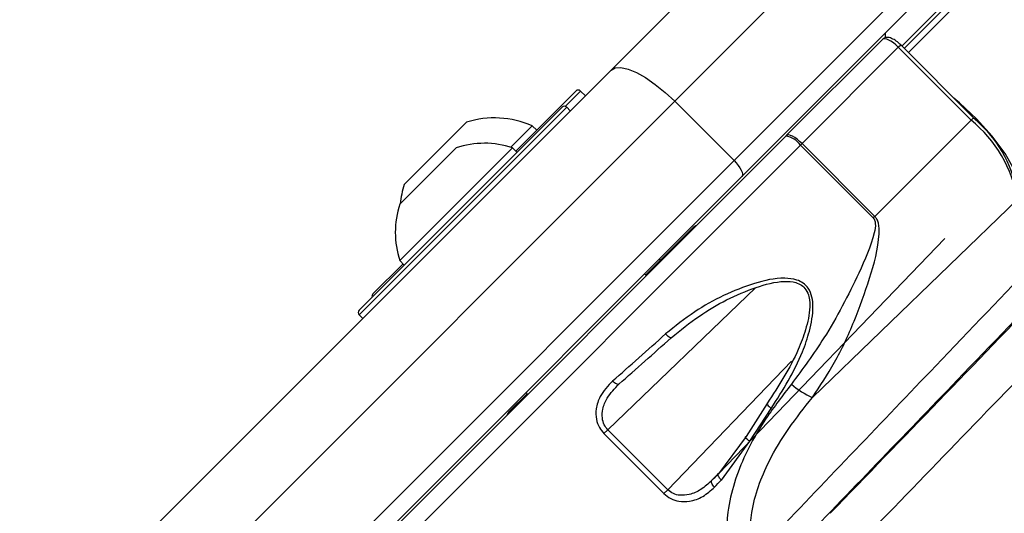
# Paper-space layout 'In-Ground Anchor' of a CAD drawing. Header units: millimetres. Extents: x 1591 to 17407, y 414 to 16227.
# Tile 33 of 67: x 3639 to 3756, y 10394 to 10453. Entities that reach past the tile are written whole.
import ezdxf

# ---------------------------------------------------------------- set-up
doc = ezdxf.new("R2010")
doc.units = ezdxf.units.MM
doc.layers.add('COMPONENT_GEOMETRY', color=7, linetype='Continuous')
doc.styles.add('SLDTEXTSTYLE1', font='TXT', dxfattribs={"width": 0.75})
doc.dimstyles.new('SLDDIMSTYLE0', dxfattribs={"dimtxt": 100, "dimasz": 6.604, "dimexe": 0, "dimexo": 0.0625, "dimgap": 25, "dimtad": 0, "dimtih": 1, "dimtoh": 1, "dimdec": 0, "dimlfac": 0.5, "dimrnd": 1e-09, "dimzin": 12, "dimdsep": 46, "dimtxsty": 'SLDTEXTSTYLE1', "dimsah": 1, "dimcen": 0.09, "dimadec": 0, "dimazin": 3, "dimtfac": 1, "dimtdec": 0, "dimtofl": 0, "dimtmove": 0, "dimatfit": 3, "dimfxl": 1, "dimfrac": 2, "dimtolj": 1, "dimtzin": 12, "dimarcsym": 0})

# ---------------------------------------------------------------- blocks, each defined once
blk = doc.blocks.new('_D_13')
at = {"layer": 'COMPONENT_GEOMETRY', "color": 7, "ltscale": 2}
for p, q in [((8879.1, 12946.13), (8879.1, 8407.68)), ((3365.77, 10201.36), (3365.77, 8407.68)), ((3365.77, 8414.03), (5974.66, 8414.03)), ((8879.1, 8414.03), (6270.21, 8414.03))]:
    blk.add_line(p, q, dxfattribs=at)
for points in [[(3365.77, 8414.03), (3372.37, 8413.02), (3372.37, 8415.05)], [(8879.1, 8414.03), (8872.5, 8415.05), (8872.5, 8413.02)]]:
    blk.add_solid(points, dxfattribs=at)
at = {"layer": 'COMPONENT_GEOMETRY', "color": 7, "ltscale": 2, "insert": (5974.66, 8463.56), "char_height": 100, "attachment_point": 1, "style": 'SLDTEXTSTYLE1'}
blk.add_mtext('2757', dxfattribs=at)

psp = doc.layouts.new('In-Ground Anchor')

# ---------------------------------------------------------------- linework, layer by layer
at = {"color": 8, "linetype": 'Continuous', "lineweight": 25, "ltscale": 2}
for p, q in [((3744.66, 10449.12), (4955.3, 11659.75)), ((3744.16, 10449.62), (4729.79, 11435.25)), ((3743.46, 10449.75), (3743.74, 10450.04)), ((3705.57, 10444.53), (3703.75, 10442.71)), ((3703.93, 10442.61), (3679.18, 10417.86)), ((3752.14, 10441.07), (3752.42, 10441.36)), ((3682.77, 10389.06), (3731.79, 10438.09)), ((3708.83, 10404.16), (3726.44, 10421.09)), ((3730.72, 10412.34), (3715.96, 10397.02)), ((3721.2, 10398.11), (3722.02, 10398.97))]:
    psp.add_line(p, q, dxfattribs=at)
at = {"color": 7, "linetype": 'Continuous', "lineweight": 25, "ltscale": 2}
for p, q in [((3743.88, 10449.9), (4714, 11420.01)), ((3709.21, 10447.04), (3728.75, 10466.58)), ((3740.06, 10466.58), (3716.8, 10443.32)), ((3723.87, 10436.24), (3747.13, 10459.51)), ((3747.13, 10456.68), (3724.8, 10434.35)), ((3741.88, 10451.43), (3741.88, 10450.88)), ((3741.57, 10450.69), (3730.1, 10439.23)), ((3752.42, 10441.36), (3743.74, 10450.04)), ((3731.98, 10438.27), (3743.46, 10449.75)), ((3752.14, 10441.07), (3743.46, 10449.75)), ((3649.23, 10387.06), (3709.21, 10447.04)), ((3697.85, 10437.38), (3705, 10444.53)), ((3706.14, 10443.97), (3705.57, 10444.53)), ((3716.8, 10443.32), (3656.82, 10383.34)), ((3723.87, 10436.24), (3716.8, 10443.32)), ((3679.18, 10418.42), (3703.36, 10442.61)), ((3704.35, 10442.18), (3703.93, 10442.61)), ((3684.53, 10433.4), (3691.96, 10440.82)), ((3740.66, 10429.59), (3752.14, 10441.07)), ((3697.24, 10437.84), (3699.8, 10440.4)), ((3700.34, 10439.87), (3699.8, 10440.4)), ((3730.04, 10439.17), (3682.77, 10391.89)), ((3730.1, 10439.23), (3730.04, 10439.17)), ((3731.79, 10438.09), (3731.98, 10438.27)), ((3731.79, 10438.09), (3740.47, 10429.41)), ((3740.66, 10429.59), (3731.98, 10438.27)), ((3684.01, 10424.34), (3697.45, 10437.77)), ((3684.02, 10431.05), (3690.74, 10437.76)), ((3697.99, 10437.23), (3697.45, 10437.77)), ((3663.89, 10376.27), (3723.87, 10436.24)), ((3724.8, 10434.35), (3664.82, 10374.37)), ((3733.21, 10407.99), (3757.68, 10431.6)), ((3740.66, 10429.59), (3740.47, 10429.41)), ((3713.33, 10422.6), (3719.01, 10428.28)), ((3722, 10398.93), (3749, 10426.96)), ((3684.01, 10424.34), (3684.55, 10423.8)), ((3715.12, 10424.38), (3714.97, 10424.52)), ((3715.12, 10424.38), (3714.97, 10424.52)), ((3680.82, 10420.35), (3684.41, 10423.94)), ((3713.4, 10422.53), (3713.19, 10422.74)), ((3713.4, 10422.53), (3713.19, 10422.74)), ((3679.18, 10417.86), (3679.6, 10417.43)), ((3697.07, 10406.34), (3699.19, 10408.45)), ((3699.05, 10408.6), (3699.26, 10408.38)), ((3699.05, 10408.6), (3699.26, 10408.38)), ((3727.82, 10407.31), (3725.33, 10403.38)), ((3725.77, 10402.79), (3728.31, 10406.71)), ((3708.83, 10404.16), (3708.36, 10403.7)), ((3715.96, 10397.02), (3708.83, 10404.16)), ((3708.36, 10403.7), (3715.5, 10396.56)), ((3725.33, 10403.38), (3722, 10398.93)), ((3722.36, 10398.16), (3725.77, 10402.79)), ((3715.5, 10396.56), (3715.96, 10397.02))]:
    psp.add_line(p, q, dxfattribs=at)
at = {"color": 7, "linetype": 'Continuous', "lineweight": 25, "ltscale": 2, "flags": 128}
for points in [[(3709.21, 10447.04), (3709.69, 10447.31), (3710.38, 10447.35), (3711.23, 10447.16), (3712.23, 10446.75), (3713.33, 10446.13), (3714.48, 10445.33), (3715.66, 10444.38), (3716.8, 10443.32)], [(3758.09, 10432), (3757.96, 10433.38), (3757.31, 10435.11), (3756.18, 10437.08), (3754.64, 10439.17), (3752.79, 10441.23), (3750.75, 10443.14), (3750.09, 10443.69)], [(3731.98, 10438.27), (3731.69, 10438.54), (3731.4, 10438.78), (3731.11, 10438.98), (3730.84, 10439.14), (3730.6, 10439.24), (3730.39, 10439.3), (3730.22, 10439.29), (3730.1, 10439.23)], [(3723.87, 10436.24), (3724.13, 10435.96), (3724.37, 10435.67), (3724.57, 10435.38), (3724.73, 10435.1), (3724.83, 10434.85), (3724.88, 10434.64), (3724.87, 10434.47), (3724.8, 10434.35)], [(3716.39, 10415.13), (3716.35, 10415.11), (3716.3, 10415.11), (3716.22, 10415.14), (3716.13, 10415.19), (3716.03, 10415.26), (3715.93, 10415.35), (3715.81, 10415.46), (3715.7, 10415.58)], [(3710.16, 10409.62), (3710.11, 10409.58), (3710.04, 10409.57), (3709.95, 10409.59), (3709.85, 10409.62), (3709.74, 10409.69), (3709.62, 10409.77), (3709.51, 10409.87), (3709.4, 10409.98)], [(3727.82, 10407.31), (3727.78, 10407.3), (3727.77, 10407.26), (3727.8, 10407.2), (3727.85, 10407.12), (3727.94, 10407.03), (3728.05, 10406.93), (3728.17, 10406.82), (3728.31, 10406.71)], [(3725.77, 10402.79), (3725.61, 10402.89), (3725.48, 10402.99), (3725.36, 10403.09), (3725.28, 10403.18), (3725.23, 10403.26), (3725.23, 10403.32), (3725.26, 10403.37), (3725.33, 10403.38)], [(3722.36, 10398.16), (3722.25, 10398.27), (3722.15, 10398.39), (3722.08, 10398.5), (3722.02, 10398.61), (3721.98, 10398.72), (3721.96, 10398.81), (3721.97, 10398.88), (3722, 10398.93)], [(3721.54, 10397.32), (3721.44, 10397.44), (3721.34, 10397.55), (3721.27, 10397.67), (3721.21, 10397.78), (3721.17, 10397.89), (3721.16, 10397.98), (3721.17, 10398.05), (3721.2, 10398.11)]]:
    psp.add_lwpolyline(points, dxfattribs=at)
at = {"color": 7, "linetype": 'Continuous', "lineweight": 25, "ltscale": 4}
for centre, radius, start, end in [((3705.29, 10444.25), 0.4, 45, 135), ((3703.64, 10442.32), 0.4, 45, 135), ((3695.32, 10430.04), 11.29, 66.6102, 107.2991), ((3742.3, 10428.96), 15.6, 9.7384, 50.9043), ((3743.09, 10429.88), 14.75, 9.7385, 50.904), ((3694.11, 10427.68), 10.63, 71.6616, 108.4591), ((3729.72, 10436.68), 2.5, 34.1345, 82.6475), ((3695.32, 10430.04), 11.29, 162.7009, 174.621), ((3694.11, 10427.68), 10.63, 161.5409, 198.3384), ((3719.72, 10427.57), 1, 109.1581, 135), ((3681.1, 10420.07), 0.4, 135, 195), ((3679.46, 10418.14), 0.4, 135, 225), ((3737.06, 10416.69), 9.51, 228.1574, 246.0795), ((3697.78, 10405.63), 1, 135, 160.8419), ((3565.77, 10203.9), 200, 65.6403, 24.3597), ((3565.77, 10203.9), 196, 66.0814, 23.9186)]:
    psp.add_arc(centre, radius, start, end, dxfattribs=at)
for centre, major_axis, ratio, start_param, end_param in [((3742.98, 10449.28), (-1.41, 1.41), 0.336637, 4.712389, 6.283185), ((3715.86, 10376.72), (226.11, 233.7), 0.005671, 4.792781, 4.908167), ((3723.71, 10427.32), (41.18, 38.02), 0.058799, 4.303623, 4.462721), ((3724.25, 10426.73), (40.61, 37.45), 0.059649, 4.303691, 4.462789), ((3719.45, 10373.24), (229.7, 237.18), 0.005499, 4.792789, 4.896869), ((3736.58, 10414.43), (38.39, 39.67), 0.00596, 4.294104, 4.316765), ((3737.15, 10413.88), (38.96, 40.24), 0.005875, 4.294107, 4.316768)]:
    psp.add_ellipse(centre, major_axis=major_axis, ratio=ratio, start_param=start_param, end_param=end_param, dxfattribs=at)
at = {"color": 7, "linetype": 'Continuous', "lineweight": 25, "ltscale": 2}
for points, knots in [([(3743.74, 10450.04), (3743.61, 10450.16), (3743.31, 10450.44), (3742.78, 10450.78), (3742.31, 10450.95), (3741.85, 10450.9), (3741.66, 10450.76), (3741.57, 10450.69)], [0, 0, 0, 0, 0.18458, 0.427061, 0.715565, 0.862317, 1, 1, 1, 1]), ([(3740.47, 10429.41), (3740.53, 10429.34), (3740.59, 10429.27), (3740.68, 10429.05), (3740.77, 10428.52), (3740.34, 10426.31), (3738.29, 10421.76), (3735.12, 10415.56), (3732.05, 10411.41), (3730.72, 10409.6)], [0, 0, 0, 0, 0.0107829, 0.013401, 0.03115, 0.0817953, 0.3127839, 0.7016064, 1, 1, 1, 1]), ([(3733.21, 10407.99), (3734.12, 10409.37), (3736.02, 10412.21), (3738.26, 10417.06), (3740.07, 10422.19), (3741.2, 10426.12), (3741.18, 10428.53), (3740.94, 10429.25), (3740.75, 10429.49), (3740.66, 10429.59)], [0, 0, 0, 0, 0.216044, 0.446069, 0.676223, 0.906069, 0.960965, 0.982482, 1, 1, 1, 1]), ([(3728.75, 10391.75), (3735.14, 10398.42), (3745.6, 10409.36), (3756.07, 10420.31), (3760.15, 10424.57)], [0, 0, 0, 0, 0.6106729, 1, 1, 1, 1]), ([(3728.31, 10406.71), (3729.69, 10408.89), (3731.53, 10411.8), (3732.94, 10416.01), (3733.36, 10418.23), (3733.22, 10419.98), (3732.82, 10420.99), (3732.13, 10421.68), (3731.18, 10422.13), (3729.17, 10422.35), (3726.17, 10421.66), (3722.59, 10420.22), (3718.98, 10418.22), (3716.84, 10416.49), (3715.7, 10415.58)], [0, 0, 0, 0, 0.222874, 0.298065, 0.381908, 0.415141, 0.448594, 0.472737, 0.496842, 0.538164, 0.643632, 0.757365, 0.871238, 1, 1, 1, 1]), ([(3716.39, 10415.13), (3717.48, 10416.02), (3720.51, 10418.48), (3725.14, 10420.82), (3729.17, 10421.93), (3731.06, 10421.81), (3731.94, 10421.42), (3732.52, 10420.84), (3732.75, 10420.26), (3732.9, 10419.57), (3732.95, 10418.23), (3732.47, 10416.15), (3731, 10412.17), (3729.18, 10409.39), (3727.82, 10407.31)], [0, 0, 0, 0, 0.12991, 0.359387, 0.464768, 0.505001, 0.527937, 0.55068, 0.57841, 0.582677, 0.615146, 0.698783, 0.774581, 1, 1, 1, 1]), ([(3762.72, 10422.77), (3758.64, 10418.53), (3748.14, 10407.64), (3737.65, 10396.76), (3731.24, 10390.11)], [0, 0, 0, 0, 0.388948, 1, 1, 1, 1]), ([(3709.4, 10409.98), (3708.84, 10409.4), (3707.93, 10408.44), (3707.38, 10406.78), (3707.39, 10405.49), (3707.73, 10404.45), (3708.16, 10403.94), (3708.36, 10403.7)], [0, 0, 0, 0, 0.343374, 0.565907, 0.738592, 0.878697, 1, 1, 1, 1]), ([(3708.83, 10404.16), (3708.67, 10404.35), (3708.33, 10404.76), (3708.11, 10405.65), (3708.2, 10406.75), (3708.8, 10408.21), (3709.64, 10409.09), (3710.16, 10409.62)], [0, 0, 0, 0, 0.112577, 0.245381, 0.414976, 0.641272, 1, 1, 1, 1]), ([(3730.72, 10409.6), (3729.68, 10408.26), (3727.6, 10405.58), (3724.72, 10400.58), (3722.82, 10394.81), (3723.03, 10388.43), (3725.06, 10383.43), (3727.23, 10380.98), (3728.03, 10380.08)], [0, 0, 0, 0, 0.1516873, 0.3031717, 0.5264864, 0.7117274, 0.8944425, 1, 1, 1, 1]), ([(3726.7, 10386.79), (3726.45, 10387.56), (3725.66, 10390.01), (3725.74, 10394.77), (3727.6, 10399.88), (3730.32, 10404.36), (3732.24, 10406.78), (3733.21, 10407.99)], [0, 0, 0, 0, 0.103954, 0.330894, 0.610164, 0.804938, 1, 1, 1, 1]), ([(3751.98, 10369.37), (3758.63, 10375.78), (3769.51, 10386.27), (3780.4, 10396.77), (3784.64, 10400.85)], [0, 0, 0, 0, 0.611052, 1, 1, 1, 1]), ([(3786.44, 10398.28), (3782.18, 10394.2), (3771.23, 10383.73), (3760.29, 10373.27), (3753.62, 10366.88)], [0, 0, 0, 0, 0.3893271, 1, 1, 1, 1]), ([(3715.5, 10396.56), (3715.77, 10396.34), (3716.3, 10395.9), (3717.39, 10395.57), (3718.72, 10395.6), (3720.23, 10396.15), (3721.1, 10396.93), (3721.54, 10397.32)], [0, 0, 0, 0, 0.142348, 0.284671, 0.473257, 0.728846, 1, 1, 1, 1]), ([(3721.2, 10398.11), (3720.79, 10397.73), (3720, 10397.01), (3718.68, 10396.42), (3717.53, 10396.3), (3716.61, 10396.5), (3716.18, 10396.85), (3715.96, 10397.02)], [0, 0, 0, 0, 0.28397, 0.545541, 0.731756, 0.867422, 1, 1, 1, 1])]:
    psp.add_open_spline(points, degree=3, knots=knots, dxfattribs=at)

# ---------------------------------------------------------------- dimensions: what is measured, and where the dimension line sits
at = {"layer": 'COMPONENT_GEOMETRY', "color": 7, "ltscale": 2}
dim = psp.add_linear_dim(base=(3365.77, 8414.03), p1=(8879.1, 12948.67), p2=(3365.77, 10203.9), dimstyle='SLDDIMSTYLE0', dxfattribs=at)
dim.commit()
dim.dimension.update_dxf_attribs({"geometry": '_D_13', "text_midpoint": (6122.44, 8414.03), "dimtype": 160})

doc.saveas('drawing.dxf')
